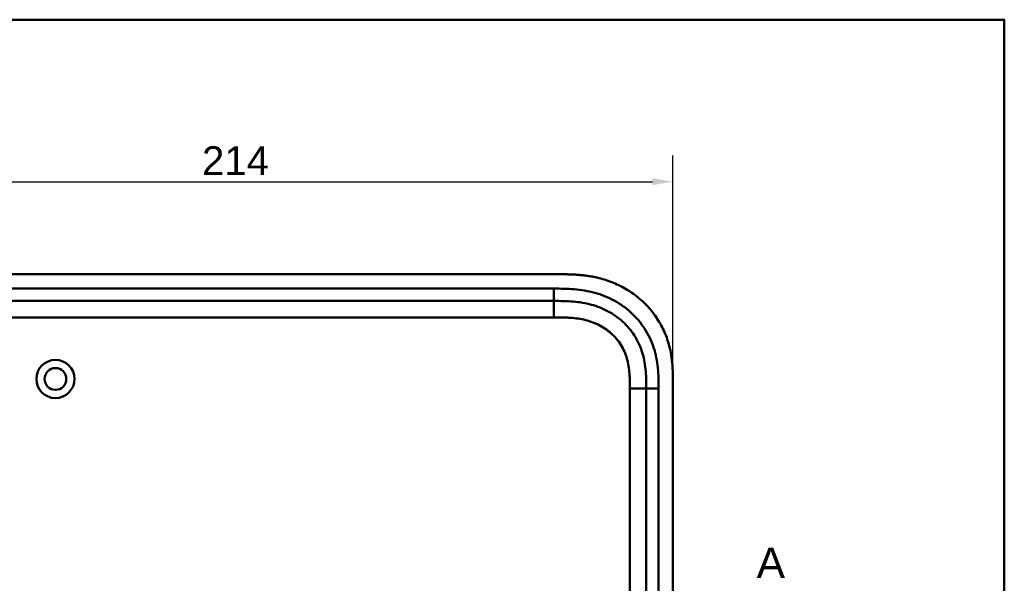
# Model space of a CAD drawing. Header units: millimetres. Extents: x 20 to 833, y 20 to 574.
# Tile 9 of 9: x 580 to 820, y 437 to 574. Entities that reach past the tile are written whole.
import ezdxf

# ---------------------------------------------------------------- set-up
doc = ezdxf.new("R2010")
doc.units = ezdxf.units.MM
doc.header["$LTSCALE"] = 2
for name, color, linetype, lineweight in [('Bemaßungen(DIN)', 7, 'Continuous', 25), ('Schnittansichtslinien(DIN)', 7, 'Continuous', 70), ('Sichtbare Kanten(DIN)', 7, 'Continuous', 50), ('Sichtbare tangentiale Kanten(DIN)', 7, 'Continuous', 50), ('Skizziergeometrie(DIN)', 7, 'Continuous', 50)]:
    doc.layers.add(name, color=color, linetype=linetype, lineweight=lineweight)
doc.styles.add('Aktuell-DINGroßer Text', font='arial.ttf')
doc.styles.add('STANDARD-DIN~0', font='arial.ttf')
doc.dimstyles.new('CAD-LAN', dxfattribs={"dimscale": 2, "dimtxt": 3.5, "dimasz": 2.5, "dimexe": 3.175, "dimexo": 0, "dimgap": 0.8, "dimtad": 1, "dimrnd": 1e-08, "dimtxsty": 'STANDARD-DIN~0', "dimcen": 0.09, "dimdle": 10, "dimclrd": 250, "dimclre": 250, "dimclrt": 250, "dimadec": 0, "dimazin": 2, "dimtfac": 1, "dimtmove": 0, "dimatfit": 3, "dimfxl": 1, "dimtolj": 1, "dimtzin": 0, "dimlwd": 25, "dimlwe": 25, "dimarcsym": 0})

# ---------------------------------------------------------------- blocks, each defined once
blk = doc.blocks.new('Ränder Standardrahmen')
at = {"layer": 'Skizziergeometrie(DIN)', "flags": 128}
blk.add_lwpolyline([(10, 10), (10, 287), (410, 287), (410, 10), (10, 10)], dxfattribs=at)
blk = doc.blocks.new('*D19')
at = {"layer": 'Bemaßungen(DIN)', "color": 250, "linetype": 'Continuous', "lineweight": 25, "true_color": 0x3f3f3f, "transparency": 16777216}
for p, q in [((525.23, 485.22), (525.23, 540.9)), ((739.23, 485.22), (739.23, 540.9)), ((530.23, 534.55), (734.23, 534.55))]:
    blk.add_line(p, q, dxfattribs=at)
at = {"layer": 'Bemaßungen(DIN)', "color": 250, "linetype": 'Continuous', "true_color": 0x3f3f3f, "transparency": 16777216}
for points in [[(530.23, 535.39), (530.23, 533.72), (525.23, 534.55)], [(734.23, 535.39), (734.23, 533.72), (739.23, 534.55)]]:
    blk.add_solid(points, dxfattribs=at)
at = {"layer": 'Defpoints', "color": 0, "linetype": 'Continuous', "transparency": 16777216}
for p in [(739.23, 534.55), (525.23, 485.22), (739.23, 485.22)]:
    blk.add_point(p, dxfattribs=at)
at = {"layer": 'Bemaßungen(DIN)', "color": 250, "linetype": 'Continuous', "lineweight": 25, "true_color": 0x3f3f3f, "transparency": 16777216, "insert": (624.45, 543.18), "char_height": 7, "attachment_point": 1, "style": 'STANDARD-DIN~0'}
blk.add_mtext('\\A1;214', dxfattribs=at)
blk = doc.blocks.new('2DTransSchnitt0')
at = {"layer": 'Schnittansichtslinien(DIN)', "insert": (379.81, 219), "char_height": 3.73, "attachment_point": 7, "style": 'Aktuell-DINGroßer Text'}
blk.add_mtext('A', dxfattribs=at)

msp = doc.modelspace()

# ---------------------------------------------------------------- linework, layer by layer
at = {"layer": 'Sichtbare Kanten(DIN)'}
for p, q in [((711.191, 512.001), (552.269, 512.001)), ((710.192, 505.501), (565.268, 505.501)), ((739.23, 293.786), (739.23, 485.217)), ((732.73, 294.786), (732.73, 484.217))]:
    msp.add_line(p, q, dxfattribs=at)
for radius in [4.65, 2.65]:
    msp.add_circle((588.73, 486.501), radius, dxfattribs=at)
for points, knots in [([(739.23, 485.217), (739.23, 485.515), (739.23, 486.114), (739.224, 486.868), (739.211, 487.624), (739.194, 488.233), (739.16, 488.996), (739.122, 489.607), (739.047, 490.526), (738.945, 491.446), (738.734, 492.824), (738.479, 494.041), (738.072, 495.544), (737.672, 496.727), (737.08, 498.171), (736.534, 499.295), (735.764, 500.654), (735.079, 501.699), (734.145, 502.948), (733.337, 503.9), (732.256, 505.023), (731.338, 505.867), (730.131, 506.851), (729.12, 507.579), (727.805, 508.412), (726.716, 509.015), (725.314, 509.688), (724.164, 510.162), (722.697, 510.671), (721.504, 511.012), (720.147, 511.325), (719.236, 511.495), (718.321, 511.636), (717.71, 511.716), (716.947, 511.799), (716.336, 511.853), (715.573, 511.908), (714.964, 511.94), (714.051, 511.976), (712.84, 512.001), (711.789, 512.002), (711.191, 512.001)], [0.00000945, 0.00000945, 0.00000945, 0.00000945, 0.02084254, 0.04167563, 0.05209218, 0.07292527, 0.08334182, 0.10417491, 0.11459146, 0.14584109, 0.16667419, 0.20834037, 0.22917346, 0.27083965, 0.29167274, 0.33333892, 0.35417201, 0.3958382, 0.41667129, 0.45833747, 0.47917057, 0.52083675, 0.54166984, 0.58333603, 0.60416912, 0.6458353, 0.66666839, 0.70833458, 0.72916767, 0.77083385, 0.79166695, 0.82291658, 0.83333313, 0.85416622, 0.86458277, 0.88541586, 0.89583241, 0.9166655, 0.92708204, 0.95833168, 0.99999787, 0.99999787, 0.99999787, 0.99999787]), ([(732.73, 484.217), (732.73, 485.017), (732.728, 486.601), (732.598, 488.907), (732.268, 491.124), (731.521, 493.953), (729.962, 497.231), (727.131, 500.574), (723.547, 503.117), (720.113, 504.479), (717.195, 505.116), (714.93, 505.393), (712.593, 505.5), (710.997, 505.501), (710.192, 505.501)], [41.2275228, 41.2275228, 41.2275228, 41.2275228, 41.4710255, 41.7145268, 41.9580281, 42.2015293, 42.6885319, 43.1755344, 43.662537, 44.1495395, 44.3930408, 44.6365421, 44.8800433, 45.1235454, 45.1235454, 45.1235454, 45.1235454])]:
    msp.add_open_spline(points, degree=3, knots=knots, dxfattribs=at)
at = {"layer": 'Sichtbare tangentiale Kanten(DIN)'}
for p, q in [((565.268, 508.501), (710.192, 508.501)), ((710.192, 505.501), (710.192, 508.501)), ((710.192, 505.501), (710.192, 501.501)), ((710.192, 501.501), (565.268, 501.501)), ((728.73, 294.786), (728.73, 484.217)), ((728.73, 484.217), (732.73, 484.217)), ((732.73, 484.217), (735.73, 484.217)), ((735.73, 484.217), (735.73, 294.786))]:
    msp.add_line(p, q, dxfattribs=at)
for points, knots in [([(710.192, 508.501), (710.997, 508.501), (712.644, 508.5), (715.168, 508.387), (717.69, 508.08), (721.007, 507.357), (724.985, 505.783), (729.177, 502.812), (732.51, 498.879), (734.347, 495.01), (735.214, 491.721), (735.588, 489.197), (735.729, 486.664), (735.73, 485.017), (735.73, 484.217)], [41.2275225, 41.2275225, 41.2275225, 41.2275225, 41.4710252, 41.7145264, 41.9580277, 42.201529, 42.6885315, 43.1755341, 43.6625366, 44.1495392, 44.3930404, 44.6365417, 44.880043, 45.123546, 45.123546, 45.123546, 45.123546]), ([(728.026, 491.462), (727.855, 492.052), (727.648, 492.624), (727.406, 493.174), (727.156, 493.738), (726.863, 494.292), (726.534, 494.817), (726.203, 495.345), (725.83, 495.853), (725.426, 496.328), (725.02, 496.803), (724.576, 497.254), (724.107, 497.668), (723.639, 498.081), (723.14, 498.462), (722.619, 498.807), (722.099, 499.152), (721.555, 499.462), (720.996, 499.735), (720.437, 500.007), (719.856, 500.246), (719.269, 500.447), (719.266, 500.448), (719.262, 500.45), (719.259, 500.451), (718.679, 500.649), (718.083, 500.815), (717.484, 500.949), (717.479, 500.95), (717.473, 500.952), (717.468, 500.953), (716.878, 501.084), (716.286, 501.185), (715.686, 501.263), (715.677, 501.264), (715.667, 501.265), (715.658, 501.266), (715.065, 501.342), (714.477, 501.394), (713.86, 501.43), (713.852, 501.43), (713.845, 501.431), (713.838, 501.431), (713.532, 501.449), (713.238, 501.461), (712.937, 501.471), (712.627, 501.481), (712.318, 501.488), (712.01, 501.493), (711.402, 501.501), (710.797, 501.501), (710.192, 501.501)], [0, 0, 0, 0, 0.1818471, 0.1818471, 0.1818471, 0.3687122, 0.3687122, 0.3687122, 0.5566899, 0.5566899, 0.5566899, 0.7451003, 0.7451003, 0.7451003, 0.9328992, 0.9328992, 0.9328992, 1.1203708, 1.1203708, 1.1203708, 1.3077792, 1.3077792, 1.3077792, 1.3088638, 1.3088638, 1.3088638, 1.4939899, 1.4939899, 1.4939899, 1.4956398, 1.4956398, 1.4956398, 1.6777905, 1.6777905, 1.6777905, 1.6806002, 1.6806002, 1.6806002, 1.8606637, 1.8606637, 1.8606637, 1.8628262, 1.8628262, 1.8628262, 1.9520853, 1.9520853, 1.9520853, 2.0438684, 2.0438684, 2.0438684, 2.2253748, 2.2253748, 2.2253748, 2.2253748]), ([(728.73, 484.217), (728.73, 484.452), (728.73, 484.688), (728.729, 484.923), (728.729, 485.067), (728.728, 485.21), (728.727, 485.354), (728.727, 485.426), (728.726, 485.498), (728.725, 485.57), (728.724, 485.714), (728.722, 485.857), (728.719, 486.001), (728.718, 486.077), (728.717, 486.153), (728.715, 486.229), (728.713, 486.306), (728.711, 486.382), (728.709, 486.458), (728.705, 486.61), (728.7, 486.763), (728.693, 486.921), (728.681, 487.229), (728.665, 487.523), (728.642, 487.828), (728.642, 487.835), (728.641, 487.843), (728.641, 487.85), (728.595, 488.467), (728.529, 489.056), (728.433, 489.645), (728.431, 489.654), (728.43, 489.663), (728.428, 489.672), (728.33, 490.27), (728.199, 490.861), (728.035, 491.431), (728.032, 491.441), (728.029, 491.452), (728.026, 491.462)], [0, 0, 0, 0, 0.07060207, 0.07060207, 0.07060207, 0.11373454, 0.11373454, 0.11373454, 0.13530078, 0.13530078, 0.13530078, 0.17843325, 0.17843325, 0.17843325, 0.20129346, 0.20129346, 0.20129346, 0.22415366, 0.22415366, 0.22415366, 0.26987408, 0.26987408, 0.26987408, 0.35911937, 0.35911937, 0.35911937, 0.36131491, 0.36131491, 0.36131491, 0.54166811, 0.54166811, 0.54166811, 0.54438603, 0.54438603, 0.54438603, 0.72751094, 0.72751094, 0.72751094, 0.73075248, 0.73075248, 0.73075248, 0.73075248])]:
    msp.add_open_spline(points, degree=3, knots=knots, dxfattribs=at)

# ---------------------------------------------------------------- block references
at = {"xscale": 2, "yscale": 2, "zscale": 2}
msp.add_blockref('Ränder Standardrahmen', (0, 0), dxfattribs=at)
at = {"layer": 'Schnittansichtslinien(DIN)', "xscale": 2, "yscale": 2, "zscale": 2}
msp.add_blockref('2DTransSchnitt0', (0, 0), dxfattribs=at)

# ---------------------------------------------------------------- dimensions: what is measured, and where the dimension line sits
at = {"layer": 'Bemaßungen(DIN)', "color": 250, "linetype": 'Continuous', "lineweight": 25, "true_color": 0x3f3f3f}
dim = msp.add_linear_dim(base=(739.23, 534.552), p1=(525.23, 485.217), p2=(739.23, 485.217), dimstyle='CAD-LAN', override={"dimgap": 0.8, "dimdec": 2, "dimtol": 0, "dimlim": 0, "dimtp": 0, "dimtm": 0, "dimtdec": 2, "dimtofl": 0, "dimatfit": 1}, dxfattribs=at)
dim.commit()
dim.dimension.update_dxf_attribs({"geometry": '*D19', "text_midpoint": (632.23, 534.552), "dimtype": 160})

doc.saveas('drawing.dxf')
